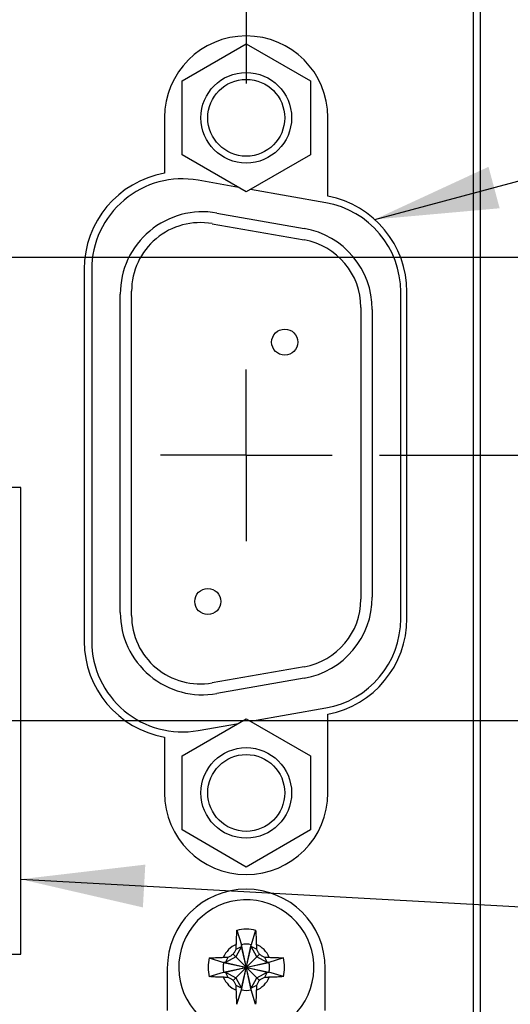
# Model space of a CAD drawing. Header units: inches. Extents: x 0.2 to 16.8, y 0.1 to 10.8.
# Tile 10 of 21: x 7.9 to 8.6, y 6 to 7.5. Entities that reach past the tile are written whole.
import ezdxf

# ---------------------------------------------------------------- set-up
doc = ezdxf.new("R2010")
doc.units = ezdxf.units.IN
doc.header["$LTSCALE"] = 0.935
doc.header["$MEASUREMENT"] = 0
doc.linetypes.add('CENTER', pattern=[0.6, 0.375, -0.075, 0.075, -0.075])
doc.layers.get('0').update_dxf_attribs({"linetype": 'CONTINUOUS'})
for name, color, linetype in [('DEFAULT_1', 7, 'CENTER'), ('DETAIL', 7, 'CONTINUOUS'), ('DIMENSIONS', 7, 'CONTINUOUS')]:
    doc.layers.add(name, color=color, linetype=linetype)
doc.styles.get("Standard").update_dxf_attribs({"font": 'txt', "width": 0.8})
doc.dimstyles.new('DIMSTYLE_1', dxfattribs={"dimtxt": 0.125, "dimasz": 0.18, "dimexe": 0.18, "dimexo": 0.0625, "dimgap": 0.09, "dimtad": 0, "dimtih": 1, "dimtoh": 1, "dimdec": 3, "dimzin": 4, "dimdsep": 46, "dimtxsty": 'STANDARD', "dimblk": '_FILLED', "dimblk1": '_FILLED', "dimblk2": '_FILLED', "dimcen": 0.09, "dimadec": 0, "dimazin": 0, "dimtp": 0.01, "dimtm": 0.01, "dimtfac": 1, "dimtdec": 3, "dimtofl": 0, "dimtmove": 0, "dimatfit": 3, "dimldrblk": '_FILLED', "dimfxl": 1, "dimtolj": 1, "dimtzin": 4, "dimarcsym": 0})

# ---------------------------------------------------------------- blocks, each defined once
blk = doc.blocks.new('*D0')
at = {"layer": 'DIMENSIONS', "color": 2, "linetype": 'CONTINUOUS'}
blk.add_line((8.3003, 7.6891), (9.2663, 7.6891), dxfattribs=at)
at = {"layer": 'DIMENSIONS', "color": 2, "linetype": 'CONTINUOUS', "width": 0.8}
for s, p in [('4.269', (9.3288, 7.6266)), ('[', (9.9538, 7.6266)), ('108.43', (10.0538, 7.6266)), (']', (10.6538, 7.6266))]:
    blk.add_text(s, height=0.125, dxfattribs=at).set_placement(p)
blk = doc.blocks.new('_FILLED')
at = {"color": 0, "linetype": 'BYBLOCK'}
blk.add_solid([(0, 0), (-1, 0.1736), (-1, -0.1736)], dxfattribs=at)
blk = doc.blocks.new('*D1')
at = {"layer": 'DIMENSIONS', "color": 2, "linetype": 'CONTINUOUS'}
blk.add_line((6.1408, 5.055), (6.1408, 9.0511), dxfattribs=at)
at = {"layer": 'DIMENSIONS', "color": 2, "linetype": 'CONTINUOUS', "width": 0.8}
for s, p in [(']', (6.2033, 10.3386)), ('49.38', (6.2033, 9.8386)), ('[', (6.2033, 9.7386)), ('1.944', (6.2033, 9.1136))]:
    blk.add_text(s, height=0.125, rotation=90, dxfattribs=at).set_placement(p)
blk = doc.blocks.new('*D7')
at = {"layer": 'DIMENSIONS', "color": 2, "linetype": 'CONTINUOUS'}
blk.add_line((8.4316, 6.8471), (9.2663, 6.8471), dxfattribs=at)
at = {"layer": 'DIMENSIONS', "color": 2, "linetype": 'CONTINUOUS', "width": 0.8}
for s, p in [('[', (9.9538, 6.7846)), (']', (10.5538, 6.7846)), ('3.427', (9.3288, 6.7846)), ('87.04', (10.0538, 6.7846))]:
    blk.add_text(s, height=0.125, dxfattribs=at).set_placement(p)
blk = doc.blocks.new('*D9')
at = {"layer": 'DIMENSIONS', "color": 2, "linetype": 'CONTINUOUS'}
blk.add_line((7.7915, 6.4606), (9.2663, 6.4606), dxfattribs=at)
at = {"layer": 'DIMENSIONS', "color": 2, "linetype": 'CONTINUOUS', "width": 0.8}
for s, p in [('[', (9.9538, 6.3981)), (']', (10.5538, 6.3981)), ('3.040', (9.3288, 6.3981)), ('77.23', (10.0538, 6.3981))]:
    blk.add_text(s, height=0.125, dxfattribs=at).set_placement(p)
blk = doc.blocks.new('*D10')
at = {"layer": 'DIMENSIONS', "color": 2, "linetype": 'CONTINUOUS'}
blk.add_line((7.8665, 7.1359), (9.2663, 7.1359), dxfattribs=at)
at = {"layer": 'DIMENSIONS', "color": 2, "linetype": 'CONTINUOUS', "width": 0.8}
for s, p in [('[', (9.9538, 7.0734)), (']', (10.5538, 7.0734)), ('3.716', (9.3288, 7.0734)), ('94.38', (10.0538, 7.0734))]:
    blk.add_text(s, height=0.125, dxfattribs=at).set_placement(p)
blk = doc.blocks.new('*D15')
at = {"layer": 'DIMENSIONS', "color": 2, "linetype": 'CONTINUOUS'}
blk.add_line((5.6918, 6.7724), (5.6918, 9.0511), dxfattribs=at)
at = {"layer": 'DIMENSIONS', "color": 2, "linetype": 'CONTINUOUS', "width": 0.8}
for s, p in [(']', (5.7543, 10.3386)), ('60.78', (5.7543, 9.8386)), ('[', (5.7543, 9.7386)), ('2.393', (5.7543, 9.1136))]:
    blk.add_text(s, height=0.125, rotation=90, dxfattribs=at).set_placement(p)
blk = doc.blocks.new('*D16')
at = {"layer": 'DIMENSIONS', "color": 2, "linetype": 'CONTINUOUS'}
blk.add_line((7.6118, 6.675), (7.6118, 9.0511), dxfattribs=at)
at = {"layer": 'DIMENSIONS', "color": 2, "linetype": 'CONTINUOUS', "width": 0.8}
for s, p in [(']', (7.6743, 10.2386)), ('12.01', (7.6743, 9.7386)), ('[', (7.6743, 9.6386)), ('.473', (7.6743, 9.1136))]:
    blk.add_text(s, height=0.125, rotation=90, dxfattribs=at).set_placement(p)
blk = doc.blocks.new('*D17')
at = {"layer": 'DIMENSIONS', "color": 2, "linetype": 'CONTINUOUS'}
for p, q in [((7.1021, 8.7887), (7.1021, 9.0511)), ((7.3878, 8.6375), (7.1021, 8.7887)), ((7.3878, 7.3695), (7.3878, 8.6375))]:
    blk.add_line(p, q, dxfattribs=at)
at = {"layer": 'DIMENSIONS', "color": 2, "linetype": 'CONTINUOUS', "width": 0.8}
for s, p in [(']', (7.1646, 10.2386)), ('17.71', (7.1646, 9.7386)), ('[', (7.1646, 9.6386)), ('.697', (7.1646, 9.1136))]:
    blk.add_text(s, height=0.125, rotation=90, dxfattribs=at).set_placement(p)
blk = doc.blocks.new('*D18')
at = {"layer": 'DIMENSIONS', "color": 2, "linetype": 'CONTINUOUS'}
for p, q in [((7.9653, 8.8228), (7.9653, 9.0511)), ((7.7188, 8.6765), (7.9653, 8.8228)), ((7.7188, 7.3289), (7.7188, 8.6765))]:
    blk.add_line(p, q, dxfattribs=at)
at = {"layer": 'DIMENSIONS', "color": 2, "linetype": 'CONTINUOUS', "width": 0.8}
for s, p in [(']', (8.0278, 10.0386)), ('9.3', (8.0278, 9.7386)), ('[', (8.0278, 9.6386)), ('.366', (8.0278, 9.1136))]:
    blk.add_text(s, height=0.125, rotation=90, dxfattribs=at).set_placement(p)

msp = doc.modelspace()

# ---------------------------------------------------------------- linework, layer by layer
at = {"color": 7, "linetype": 'CONTINUOUS'}
for p, q in [((8.5788, 3.2252), (8.5788, 8.3631)), ((8.5688, 4.2371), (8.5688, 8.3331)), ((8.1443, 7.3929), (8.2378, 7.4468)), ((8.2378, 7.4468), (8.3313, 7.3929)), ((8.1443, 7.2849), (8.1443, 7.3929)), ((8.3313, 7.3929), (8.3313, 7.2849)), ((8.1188, 7.3391), (8.1188, 7.2581)), ((8.3568, 7.2246), (8.3568, 7.3391)), ((8.2378, 7.2309), (8.1443, 7.2849)), ((8.3313, 7.2849), (8.2378, 7.2309)), ((8.2264, 7.2375), (8.1678, 7.2479)), ((8.3538, 7.2151), (8.2439, 7.2344)), ((8.1952, 7.2001), (8.3222, 7.1777)), ((8.1882, 7.1845), (8.3222, 7.1609)), ((8.0018, 7.1183), (8.0018, 6.5759)), ((8.0128, 7.1179), (8.0128, 6.5759)), ((8.0543, 6.6179), (8.0543, 7.0819)), ((8.0708, 6.6137), (8.0708, 7.0861)), ((8.4628, 6.6087), (8.4628, 7.0851)), ((8.4718, 6.609), (8.4718, 7.0852)), ((8.4048, 7.0624), (8.4048, 6.6373)), ((8.4213, 7.0595), (8.4213, 6.6403)), ((7.9093, 6.8001), (7.3143, 6.8001)), ((7.9093, 6.1201), (7.9093, 6.8001)), ((8.3222, 6.5389), (8.1882, 6.5152)), ((8.3222, 6.5221), (8.1952, 6.4997)), ((8.2439, 6.4593), (8.3538, 6.4787)), ((8.1443, 6.4089), (8.2378, 6.4628)), ((8.2378, 6.4628), (8.3313, 6.4089)), ((8.3568, 6.3551), (8.3568, 6.4696)), ((8.1678, 6.4459), (8.2264, 6.4562)), ((8.1188, 6.4361), (8.1188, 6.3551)), ((8.1443, 6.3009), (8.1443, 6.4089)), ((8.3313, 6.4089), (8.3313, 6.3009)), ((8.2378, 6.2469), (8.1443, 6.3009)), ((8.3313, 6.3009), (8.2378, 6.2469)), ((8.2243, 6.1547), (8.231, 6.1337)), ((8.2515, 6.1547), (8.2448, 6.1337)), ((8.231, 6.1309), (8.2225, 6.1162)), ((8.2232, 6.1271), (8.231, 6.1309)), ((8.231, 6.0678), (8.2448, 6.1337)), ((8.231, 6.1337), (8.231, 6.1309)), ((8.2448, 6.0678), (8.231, 6.1337)), ((8.231, 6.0705), (8.2448, 6.1309)), ((8.2448, 6.0705), (8.231, 6.1309)), ((8.2448, 6.1309), (8.2448, 6.1337)), ((8.2526, 6.1271), (8.2448, 6.1309)), ((8.2533, 6.1162), (8.2448, 6.1309)), ((7.3143, 6.1201), (7.9093, 6.1201)), ((8.184, 6.1144), (8.2049, 6.1076)), ((8.2225, 6.1162), (8.2077, 6.1076)), ((8.2077, 6.1076), (8.2115, 6.1155)), ((8.2189, 6.0817), (8.2569, 6.1197)), ((8.2189, 6.1197), (8.2569, 6.0817)), ((8.2681, 6.1076), (8.2533, 6.1162)), ((8.2643, 6.1155), (8.2681, 6.1076)), ((8.2918, 6.1144), (8.2708, 6.1076)), ((8.1228, 6.0996), (8.1228, 6.0376)), ((8.2049, 6.0938), (8.2708, 6.1076)), ((8.2077, 6.1076), (8.2049, 6.1076)), ((8.2049, 6.1076), (8.2708, 6.0938)), ((8.2077, 6.0938), (8.2681, 6.1076)), ((8.2077, 6.1076), (8.2681, 6.0938)), ((8.2708, 6.1076), (8.2681, 6.1076)), ((8.3528, 6.0376), (8.3528, 6.0996)), ((8.184, 6.0871), (8.2049, 6.0938)), ((8.2049, 6.0938), (8.2077, 6.0938)), ((8.2077, 6.0938), (8.2225, 6.0853)), ((8.2115, 6.086), (8.2077, 6.0938)), ((8.2225, 6.0853), (8.231, 6.0705)), ((8.2448, 6.0705), (8.2533, 6.0853)), ((8.2533, 6.0853), (8.2681, 6.0938)), ((8.2681, 6.0938), (8.2643, 6.086)), ((8.2681, 6.0938), (8.2708, 6.0938)), ((8.2918, 6.0871), (8.2708, 6.0938)), ((8.231, 6.0705), (8.2232, 6.0744)), ((8.231, 6.0705), (8.231, 6.0678)), ((8.2526, 6.0744), (8.2448, 6.0705)), ((8.2448, 6.0678), (8.2448, 6.0705)), ((8.2243, 6.0468), (8.231, 6.0678)), ((8.2515, 6.0468), (8.2448, 6.0678))]:
    msp.add_line(p, q, dxfattribs=at)
for centre, radius in [((8.2378, 7.3389), 0.066), ((8.2378, 7.3389), 0.056), ((8.2938, 7.0119), 0.019), ((8.1818, 6.6339), 0.019), ((8.2378, 6.3549), 0.066), ((8.2378, 6.3549), 0.056)]:
    msp.add_circle(centre, radius, dxfattribs=at)
for centre, radius, start, end in [((8.2378, 7.3391), 0.119, 0, 180), ((8.1438, 7.1183), 0.142, 100.1401, 180), ((8.1448, 7.1179), 0.132, 80, 180), ((8.3298, 7.0852), 0.142, 0, 79.039), ((8.3308, 7.0851), 0.132, 0, 80), ((8.1743, 7.0819), 0.12, 80, 180), ((8.1708, 7.0861), 0.1, 80, 180), ((8.3013, 7.0595), 0.12, 0, 80), ((8.3048, 7.0624), 0.1, 0, 80), ((8.3013, 6.6403), 0.12, 280, 360), ((8.3048, 6.6373), 0.1, 280, 360), ((8.1743, 6.6179), 0.12, 180, 280), ((8.1708, 6.6137), 0.1, 180, 280), ((8.3308, 6.6087), 0.132, 280, 360), ((8.3298, 6.609), 0.142, 280.961, 360), ((8.1438, 6.5759), 0.142, 180, 259.8599), ((8.1448, 6.5759), 0.132, 180, 280), ((8.2378, 6.3551), 0.119, 180, 360), ((8.2378, 6.0996), 0.115, 0, 180), ((8.2379, 6.1007), 0.0984, 235.9289, 230.7549), ((8.2379, 6.1007), 0.0556, 75.8131, 104.1869), ((8.2379, 6.1007), 0.0365, 113.4465, 156.5535), ((8.2379, 6.1007), 0.0337, 78.1893, 101.8107), ((8.2379, 6.1007), 0.0365, 23.4465, 66.5535), ((8.2379, 6.1007), 0.0556, 165.8131, 194.1869), ((8.2379, 6.1007), 0.0556, 345.8131, 14.1869), ((8.2379, 6.1007), 0.0337, 168.1893, 191.8107), ((8.2379, 6.1007), 0.0337, 348.1893, 11.8107), ((8.2379, 6.1007), 0.0365, 203.4465, 246.5535), ((8.2379, 6.1007), 0.0365, 293.4465, 336.5535), ((8.2379, 6.1007), 0.0337, 258.1893, 281.8107)]:
    msp.add_arc(centre, radius, start, end, dxfattribs=at)
for points, knots in [([(8.2233, 6.1343), (8.2234, 6.1354), (8.2234, 6.1377), (8.2236, 6.1414), (8.2237, 6.1455), (8.224, 6.15), (8.2242, 6.1531), (8.2243, 6.1547)], [0, 0, 0, 0, 0.164225, 0.344205, 0.543661, 0.764109, 1, 1, 1, 1]), ([(8.2515, 6.1547), (8.2516, 6.1531), (8.2518, 6.15), (8.252, 6.1456), (8.2522, 6.1415), (8.2523, 6.1378), (8.2524, 6.1354), (8.2524, 6.1343)], [0, 0, 0, 0, 0.230617, 0.451405, 0.652895, 0.834679, 1, 1, 1, 1]), ([(8.2232, 6.1271), (8.2232, 6.1278), (8.2232, 6.1293), (8.2233, 6.1317), (8.2233, 6.1334), (8.2233, 6.1343)], [0, 0, 0, 0, 0.304567, 0.636326, 1, 1, 1, 1]), ([(8.2524, 6.1343), (8.2525, 6.1334), (8.2525, 6.1317), (8.2526, 6.1293), (8.2526, 6.1278), (8.2526, 6.1271)], [0, 0, 0, 0, 0.363165, 0.695313, 1, 1, 1, 1]), ([(8.184, 6.1144), (8.1855, 6.1145), (8.1886, 6.1146), (8.193, 6.1149), (8.1971, 6.115), (8.2009, 6.1152), (8.2032, 6.1152), (8.2044, 6.1153)], [0, 0, 0, 0, 0.230617, 0.451405, 0.652895, 0.834679, 1, 1, 1, 1]), ([(8.2044, 6.1153), (8.2052, 6.1153), (8.2069, 6.1153), (8.2093, 6.1154), (8.2108, 6.1154), (8.2115, 6.1155)], [0, 0, 0, 0, 0.363123, 0.695304, 1, 1, 1, 1]), ([(8.2115, 6.1155), (8.2121, 6.1158), (8.2134, 6.1165), (8.2152, 6.1176), (8.217, 6.1187), (8.2183, 6.1194), (8.2189, 6.1197)], [0, 0, 0, 0, 0.250891, 0.501855, 0.751823, 1, 1, 1, 1]), ([(8.2189, 6.1197), (8.2192, 6.1204), (8.2199, 6.1216), (8.221, 6.1234), (8.2221, 6.1253), (8.2228, 6.1265), (8.2232, 6.1271)], [0, 0, 0, 0, 0.249089, 0.499407, 0.750091, 1, 1, 1, 1]), ([(8.2526, 6.1271), (8.253, 6.1265), (8.2537, 6.1253), (8.2548, 6.1234), (8.2558, 6.1216), (8.2565, 6.1204), (8.2569, 6.1197)], [0, 0, 0, 0, 0.25105, 0.502031, 0.751928, 1, 1, 1, 1]), ([(8.2569, 6.1197), (8.2575, 6.1194), (8.2587, 6.1187), (8.2606, 6.1176), (8.2624, 6.1165), (8.2636, 6.1158), (8.2643, 6.1155)], [0, 0, 0, 0, 0.249089, 0.499407, 0.750091, 1, 1, 1, 1]), ([(8.2643, 6.1155), (8.265, 6.1154), (8.2665, 6.1154), (8.2689, 6.1153), (8.2706, 6.1153), (8.2714, 6.1153)], [0, 0, 0, 0, 0.304567, 0.636325, 1, 1, 1, 1]), ([(8.2714, 6.1153), (8.2725, 6.1152), (8.2749, 6.1152), (8.2786, 6.115), (8.2827, 6.1149), (8.2871, 6.1147), (8.2902, 6.1145), (8.2918, 6.1144)], [0, 0, 0, 0, 0.164224, 0.344205, 0.543661, 0.764109, 1, 1, 1, 1]), ([(8.2044, 6.0862), (8.2032, 6.0862), (8.2009, 6.0863), (8.1972, 6.0864), (8.1931, 6.0866), (8.1887, 6.0868), (8.1856, 6.087), (8.184, 6.0871)], [0, 0, 0, 0, 0.164224, 0.344205, 0.543661, 0.764109, 1, 1, 1, 1]), ([(8.2115, 6.086), (8.2108, 6.086), (8.2093, 6.0861), (8.2069, 6.0861), (8.2052, 6.0862), (8.2044, 6.0862)], [0, 0, 0, 0, 0.304567, 0.636325, 1, 1, 1, 1]), ([(8.2189, 6.0817), (8.2183, 6.0821), (8.217, 6.0828), (8.2152, 6.0839), (8.2134, 6.0849), (8.2121, 6.0857), (8.2115, 6.086)], [0, 0, 0, 0, 0.249176, 0.499553, 0.750223, 1, 1, 1, 1]), ([(8.2643, 6.086), (8.2636, 6.0857), (8.2624, 6.0849), (8.2606, 6.0839), (8.2587, 6.0828), (8.2575, 6.0821), (8.2569, 6.0817)], [0, 0, 0, 0, 0.251029, 0.502008, 0.751914, 1, 1, 1, 1]), ([(8.2714, 6.0862), (8.2706, 6.0862), (8.2689, 6.0861), (8.2665, 6.0861), (8.265, 6.086), (8.2643, 6.086)], [0, 0, 0, 0, 0.363123, 0.695304, 1, 1, 1, 1]), ([(8.2918, 6.0871), (8.2902, 6.087), (8.2872, 6.0868), (8.2827, 6.0866), (8.2786, 6.0864), (8.2749, 6.0863), (8.2725, 6.0862), (8.2714, 6.0862)], [0, 0, 0, 0, 0.230617, 0.451405, 0.652895, 0.834679, 1, 1, 1, 1]), ([(8.2232, 6.0744), (8.2228, 6.075), (8.2221, 6.0762), (8.221, 6.0781), (8.2199, 6.0799), (8.2192, 6.0811), (8.2189, 6.0817)], [0, 0, 0, 0, 0.251028, 0.502007, 0.751913, 1, 1, 1, 1]), ([(8.2233, 6.0672), (8.2233, 6.0681), (8.2233, 6.0697), (8.2232, 6.0721), (8.2232, 6.0736), (8.2232, 6.0744)], [0, 0, 0, 0, 0.363123, 0.695304, 1, 1, 1, 1]), ([(8.2526, 6.0744), (8.2526, 6.0736), (8.2526, 6.0721), (8.2525, 6.0697), (8.2525, 6.0681), (8.2524, 6.0672)], [0, 0, 0, 0, 0.304566, 0.636325, 1, 1, 1, 1]), ([(8.2569, 6.0817), (8.2565, 6.0811), (8.2558, 6.0799), (8.2548, 6.078), (8.2537, 6.0762), (8.253, 6.075), (8.2526, 6.0744)], [0, 0, 0, 0, 0.249176, 0.499553, 0.750223, 1, 1, 1, 1]), ([(8.2243, 6.0468), (8.2242, 6.0484), (8.224, 6.0514), (8.2238, 6.0559), (8.2236, 6.06), (8.2234, 6.0637), (8.2234, 6.0661), (8.2233, 6.0672)], [0, 0, 0, 0, 0.230617, 0.451405, 0.652895, 0.834679, 1, 1, 1, 1]), ([(8.2524, 6.0672), (8.2524, 6.0661), (8.2523, 6.0637), (8.2522, 6.06), (8.252, 6.056), (8.2518, 6.0515), (8.2516, 6.0484), (8.2515, 6.0468)], [0, 0, 0, 0, 0.164225, 0.344205, 0.543661, 0.764109, 1, 1, 1, 1])]:
    msp.add_open_spline(points, degree=3, knots=knots, dxfattribs=at)
at = {"layer": 'DEFAULT_1', "color": 7, "linetype": 'CENTER'}
for p, q in [((8.2378, 7.6891), (8.2378, 7.3891)), ((8.2378, 6.8471), (8.2378, 6.9722)), ((8.2378, 6.8471), (8.1127, 6.8471)), ((8.2378, 6.8471), (8.3629, 6.8471)), ((8.2378, 6.8471), (8.2378, 6.722))]:
    msp.add_line(p, q, dxfattribs=at)
at = {"layer": 'DETAIL', "color": 2, "linetype": 'CONTINUOUS'}
for p, q in [((8.4248, 7.1907), (9.3288, 7.4323)), ((7.9093, 6.2291), (9.3288, 6.1506))]:
    msp.add_line(p, q, dxfattribs=at)
for points in [[(8.5906, 7.2674), (8.4248, 7.1907), (8.6068, 7.207)], [(8.0908, 6.2504), (7.9093, 6.2291), (8.0873, 6.188)]]:
    msp.add_solid(points, dxfattribs=at)

# ---------------------------------------------------------------- dimensions: what is measured, and where the dimension line sits
at = {"layer": 'DIMENSIONS', "color": 2, "linetype": 'CONTINUOUS'}
for feature_location, offset, dtype, origin, picture, middle in [((5.6918, 6.7724), (0, 2.2787), 1, (8.0848, 6.5869), '*D15', (5.6918, 9.7761)), ((6.1408, 5.055), (0, 3.9961), 1, (8.0848, 3.4202), '*D1', (6.1408, 9.7761)), ((7.3878, 7.3695), (-0.2857, 1.6816), 0, (8.0848, 7.1359), '*D17', (7.1021, 9.7261)), ((7.6118, 6.675), (0, 2.376), 1, (8.0848, 6.4606), '*D16', (7.6118, 9.7261)), ((7.7188, 7.3289), (0.2465, 1.7221), 0, (8.0848, 7.1359), '*D18', (7.9653, 9.6261)), ((8.3003, 7.6891), (0.966, 0), 0, (8.0848, 3.4202), '*D0', (10.0413, 7.6891)), ((7.8665, 7.1359), (1.3999, 0), 0, (7.7188, 3.4202), '*D10', (9.9913, 7.1359)), ((8.4316, 6.8471), (0.8348, 0), 0, (8.2378, 3.4202), '*D7', (9.9913, 6.8471)), ((7.7915, 6.4606), (1.4749, 0), 0, (7.6118, 3.4202), '*D9', (9.9913, 6.4606))]:
    dim = msp.add_ordinate_dim(feature_location=feature_location, offset=offset, dtype=dtype, origin=origin, dimstyle='DIMSTYLE_1', dxfattribs=at)
    dim.commit()
    dim.dimension.update_dxf_attribs({"geometry": picture, "text_midpoint": middle})

doc.saveas('drawing.dxf')
